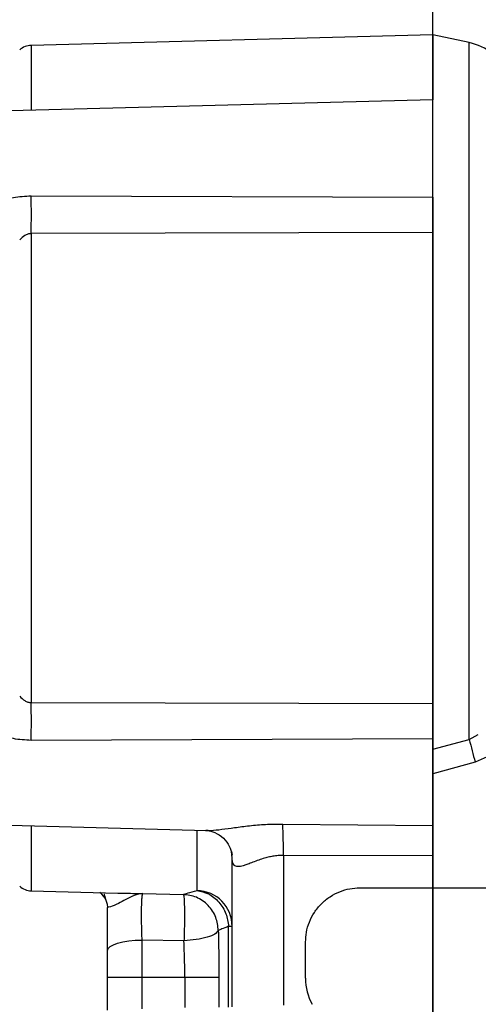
# Model space of a CAD drawing. Header units: inches. Extents: x 0.4 to 16.6, y 0.2 to 10.8.
# Tile 9 of 15: x 10.4 to 12.6, y 3.9 to 8.4. Entities that reach past the tile are written whole.
import ezdxf

# ---------------------------------------------------------------- set-up
doc = ezdxf.new("R2010")
doc.units = ezdxf.units.IN
doc.header["$MEASUREMENT"] = 0
doc.layers.add('SLD-0', color=7, linetype='Continuous', lineweight=25)
doc.styles.add('SLDTEXTSTYLE0', font='TXT', dxfattribs={"width": 0.75})
doc.dimstyles.new('SLDDIMSTYLE0', dxfattribs={"dimtxt": 0.145833, "dimasz": 0.13, "dimexe": 0, "dimexo": 0.0625, "dimgap": 0.036458, "dimtad": 0, "dimtih": 1, "dimtoh": 1, "dimdec": 1, "dimlfac": 1.5, "dimrnd": 1e-09, "dimzin": 12, "dimdsep": 46, "dimtxsty": 'SLDTEXTSTYLE0', "dimsah": 1, "dimcen": 0.09, "dimadec": 0, "dimazin": 3, "dimtfac": 1, "dimtdec": 1, "dimtofl": 0, "dimtmove": 0, "dimatfit": 3, "dimfxl": 0, "dimfrac": 2, "dimtolj": 1, "dimtzin": 12, "dimarcsym": 0})

# ---------------------------------------------------------------- blocks, each defined once
blk = doc.blocks.new('_D')
at = {"layer": 'SLD-0'}
for p, q in [((7.3838, 8.0576), (7.3838, 9.6377)), ((12.3428, 9.5519), (12.3428, 9.6377)), ((7.3838, 9.5127), (9.0371, 9.5127)), ((9.2092, 9.5127), (9.1648, 9.5127)), ((9.1648, 9.5127), (9.1648, 9.281)), ((9.5324, 9.5127), (9.5768, 9.5127)), ((9.5768, 9.5127), (9.5768, 9.281)), ((12.3428, 9.5127), (9.7044, 9.5127)), ((9.1648, 9.281), (9.2092, 9.281)), ((9.5768, 9.281), (9.5324, 9.281))]:
    blk.add_line(p, q, dxfattribs=at)
for points in [[(7.3838, 9.5127), (7.5138, 9.4927), (7.5138, 9.5327)], [(12.3428, 9.5127), (12.2128, 9.5327), (12.2128, 9.4927)]]:
    blk.add_solid(points, dxfattribs=at)
at = {"layer": 'SLD-0', "char_height": 0.14583, "attachment_point": 1, "style": 'SLDTEXTSTYLE0'}
for s, insert in [('7.4', (9.2362, 9.7303)), ('189', (9.2092, 9.469))]:
    blk.add_mtext(s, dxfattribs=dict(at, insert=insert))
blk = doc.blocks.new('_D_1')
at = {"layer": 'SLD-0'}
for p, q in [((10.0971, 8.0188), (10.0971, 8.9069)), ((10.0971, 8.7819), (10.8796, 8.7819)), ((11.0516, 8.7819), (11.0073, 8.7819)), ((11.0073, 8.7819), (11.0073, 8.5502)), ((11.2671, 8.7819), (11.3115, 8.7819)), ((11.3115, 8.7819), (11.3115, 8.5502)), ((12.3428, 8.7819), (11.4391, 8.7819)), ((11.0073, 8.5502), (11.0516, 8.5502)), ((11.3115, 8.5502), (11.2671, 8.5502))]:
    blk.add_line(p, q, dxfattribs=at)
for points in [[(10.0971, 8.7819), (10.2271, 8.7619), (10.2271, 8.8019)], [(12.3428, 8.7819), (12.2128, 8.8019), (12.2128, 8.7619)]]:
    blk.add_solid(points, dxfattribs=at)
at = {"layer": 'SLD-0', "char_height": 0.14583, "attachment_point": 1, "style": 'SLDTEXTSTYLE0'}
for s, insert in [('3.4', (11.0247, 8.9995)), ('86', (11.0516, 8.7382))]:
    blk.add_mtext(s, dxfattribs=dict(at, insert=insert))
blk = doc.blocks.new('_D_2')
at = {"layer": 'SLD-0'}
for p, q in [((13.9492, 8.0634), (13.9492, 8.9069)), ((12.3428, 8.7819), (12.8229, 8.7819)), ((12.995, 8.7819), (12.9506, 8.7819)), ((12.9506, 8.7819), (12.9506, 8.5502)), ((13.2105, 8.7819), (13.2548, 8.7819)), ((13.2548, 8.7819), (13.2548, 8.5502)), ((13.9492, 8.7819), (13.3825, 8.7819)), ((12.9506, 8.5502), (12.995, 8.5502)), ((13.2548, 8.5502), (13.2105, 8.5502))]:
    blk.add_line(p, q, dxfattribs=at)
for points in [[(12.3428, 8.7819), (12.4728, 8.7619), (12.4728, 8.8019)], [(13.9492, 8.7819), (13.8192, 8.8019), (13.8192, 8.7619)]]:
    blk.add_solid(points, dxfattribs=at)
at = {"layer": 'SLD-0', "char_height": 0.14583, "attachment_point": 1, "style": 'SLDTEXTSTYLE0'}
for s, insert in [('2.4', (12.9681, 8.9995)), ('61', (12.995, 8.7382))]:
    blk.add_mtext(s, dxfattribs=dict(at, insert=insert))
blk = doc.blocks.new('_D_3')
at = {"layer": 'SLD-0'}
for p, q in [((12.3428, 9.5519), (12.3428, 9.6377)), ((16.0358, 7.1127), (16.0358, 9.6377)), ((12.3428, 9.5127), (13.9308, 9.5127)), ((14.1029, 9.5127), (14.0585, 9.5127)), ((14.0585, 9.5127), (14.0585, 9.281)), ((14.4261, 9.5127), (14.4705, 9.5127)), ((14.4705, 9.5127), (14.4705, 9.281)), ((16.0358, 9.5127), (14.5981, 9.5127)), ((14.0585, 9.281), (14.1029, 9.281)), ((14.4705, 9.281), (14.4261, 9.281))]:
    blk.add_line(p, q, dxfattribs=at)
for points in [[(12.3428, 9.5127), (12.4728, 9.4927), (12.4728, 9.5327)], [(16.0358, 9.5127), (15.9058, 9.5327), (15.9058, 9.4927)]]:
    blk.add_solid(points, dxfattribs=at)
at = {"layer": 'SLD-0', "char_height": 0.14583, "attachment_point": 1, "style": 'SLDTEXTSTYLE0'}
for s, insert in [('5.5', (14.1299, 9.7303)), ('141', (14.1029, 9.469))]:
    blk.add_mtext(s, dxfattribs=dict(at, insert=insert))

msp = doc.modelspace()

# ---------------------------------------------------------------- linework, layer by layer
at = {"color": 7, "linetype": 'Continuous', "lineweight": 25}
for p, q in [((12.3428, 8.3268), (10.4906, 8.2783)), ((12.5114, 8.291), (12.3428, 8.3268)), ((12.3428, 8.3268), (12.3428, 8.0276)), ((12.3429, 8.0276), (10.097, 7.9688)), ((10.4906, 7.5849), (12.3428, 7.5785)), ((12.3428, 7.4152), (10.4906, 7.4106)), ((10.4906, 7.4106), (10.4906, 5.2498)), ((12.3428, 7.4152), (12.3428, 5.2451)), ((10.4906, 5.2498), (12.3428, 5.2451)), ((12.5114, 5.0794), (12.5532, 5.1026)), ((12.3428, 5.0819), (10.4906, 5.0754)), ((12.3428, 5.0342), (12.5114, 5.0794)), ((12.6084, 5.0053), (12.5388, 4.9754)), ((12.5388, 4.9754), (12.3428, 4.9209)), ((10.097, 4.6916), (11.3006, 4.66)), ((11.6508, 4.6899), (12.3428, 4.6826)), ((11.2958, 4.661), (11.3006, 4.6609)), ((11.6537, 4.5453), (11.6537, 3.8555)), ((12.3428, 4.5425), (11.6537, 4.5453)), ((12.3428, 4.5425), (12.3428, 4.3956)), ((11.4178, 3.8467), (11.4178, 4.5337)), ((10.4906, 4.382), (10.8894, 4.3716)), ((11.0051, 4.3699), (11.1922, 4.3653)), ((12.0061, 4.3956), (12.3428, 4.3956)), ((12.3428, 4.3956), (12.6794, 4.3956)), ((10.8414, 4.3205), (10.8428, 4.3056)), ((11.4011, 3.8465), (11.4011, 4.2183)), ((11.1951, 4.152), (11.0022, 4.1551)), ((11.0022, 3.9836), (11.0022, 4.1551)), ((11.7561, 3.9789), (11.7561, 4.1456)), ((10.8428, 3.9836), (11.0022, 3.9836)), ((10.8428, 3.8316), (10.8428, 3.9836)), ((11.0022, 3.9836), (11.199, 3.9836)), ((11.0022, 3.8384), (11.0022, 3.9836)), ((11.199, 3.9836), (11.3566, 3.9836)), ((11.199, 3.9836), (11.199, 3.8435)), ((11.3566, 3.9836), (11.3566, 3.8451))]:
    msp.add_line(p, q, dxfattribs=at)
at = {"color": 8, "linetype": 'Continuous', "lineweight": 25}
for p, q in [((10.4906, 8.2783), (10.4906, 7.9791)), ((12.5114, 5.0794), (12.5114, 8.291)), ((10.4906, 4.6813), (10.4906, 4.382)), ((11.2555, 4.3831), (11.2555, 4.6612)), ((11.4139, 4.5637), (11.4178, 4.547)), ((11.4178, 4.5337), (11.4148, 4.5624))]:
    msp.add_line(p, q, dxfattribs=at)
at = {"color": 7, "linetype": 'Continuous', "lineweight": 25, "flags": 128}
msp.add_lwpolyline([(10.8428, 4.1067), (10.8458, 4.1159), (10.8548, 4.1248), (10.8694, 4.133), (10.889, 4.1402), (10.9131, 4.1463), (10.9407, 4.1509), (10.9707, 4.1539), (11.0022, 4.1551)], dxfattribs=at)
at = {"color": 7, "linetype": 'Continuous', "lineweight": 25}
for centre, radius, start, end in [((10.4928, 8.195), 0.0833, 91.5, 131.7081), ((12.4594, 8.0465), 0.25, 23.098, 78), ((5.5426, 7.4978), 4.9487, 358.9905, 1.0095), ((5.5426, 5.1626), 4.9487, 358.9905, 1.0095), ((15.5326, 5.8193), 3.1105, 193.761, 195.742), ((9.4167, 4.5726), 2.2372, 359.3005, 3.0038), ((10.4928, 4.4653), 0.0833, 228.2919, 268.5), ((10.7599, 4.3053), 0.0829, 22.4122, 55.5984), ((11.252, 4.2174), 0.1657, 0.3004, 88.8186), ((12.0061, 3.9789), 0.25, 180, 208.6791)]:
    msp.add_arc(centre, radius, start, end, dxfattribs=at)
for points, knots in [([(12.3428, 7.5785), (12.3428, 7.6087), (12.3428, 7.6693), (12.3428, 7.7679), (12.3428, 7.8604), (12.3428, 7.9398), (12.3428, 7.9964), (12.3428, 8.0262), (12.3428, 8.0245), (12.3428, 8.0239)], [0, 0, 0, 0, 0.15291, 0.305819, 0.458729, 0.611639, 0.764548, 0.917458, 1, 1, 1, 1]), ([(10.3308, 7.5534), (10.3561, 7.5626), (10.4069, 7.581), (10.4627, 7.5836), (10.4906, 7.5849)], [0, 0, 0, 0, 0.499654, 1, 1, 1, 1]), ([(12.3428, 7.5785), (12.3428, 7.5652), (12.3428, 7.5386), (12.3428, 7.4954), (12.3428, 7.4528), (12.3428, 7.4277), (12.3428, 7.4152)], [0, 0, 0, 0, 0.249549, 0.499894, 0.750225, 1, 1, 1, 1]), ([(10.4906, 7.4106), (10.4853, 7.4102), (10.4748, 7.4094), (10.4556, 7.4002), (10.4446, 7.3892), (10.4373, 7.3819)], [0, 0, 0, 0, 0.251921, 0.502064, 1, 1, 1, 1]), ([(10.4373, 5.2784), (10.4446, 5.2711), (10.4557, 5.2601), (10.4749, 5.251), (10.4854, 5.2502), (10.4906, 5.2498)], [0, 0, 0, 0, 0.498523, 0.750294, 1, 1, 1, 1]), ([(12.3428, 5.2451), (12.3428, 5.2326), (12.3428, 5.2075), (12.3428, 5.1649), (12.3428, 5.1217), (12.3428, 5.0952), (12.3428, 5.0819)], [0, 0, 0, 0, 0.249549, 0.499894, 0.750225, 1, 1, 1, 1]), ([(10.4906, 5.0754), (10.4627, 5.0767), (10.4069, 5.0793), (10.3562, 5.0978), (10.3308, 5.107)], [0, 0, 0, 0, 0.500038, 1, 1, 1, 1]), ([(12.3428, 4.6826), (12.3428, 4.6742), (12.3428, 4.6575), (12.3428, 4.6231), (12.3428, 4.5842), (12.3428, 4.5564), (12.3428, 4.5425)], [0, 0, 0, 0, 0.250654, 0.499259, 0.74905, 1, 1, 1, 1]), ([(11.2949, 4.6602), (11.3056, 4.6592), (11.3277, 4.6571), (11.3695, 4.6345), (11.4019, 4.5976), (11.4108, 4.573), (11.4151, 4.561)], [0, 0, 0, 0, 0.240736, 0.496805, 0.755233, 1, 1, 1, 1]), ([(11.6537, 4.5453), (11.6457, 4.5452), (11.6293, 4.5449), (11.6059, 4.5417), (11.5828, 4.5368), (11.5585, 4.5299), (11.5323, 4.5209), (11.5071, 4.5111), (11.4858, 4.5029), (11.4689, 4.4974), (11.4504, 4.4929), (11.4322, 4.4933), (11.4196, 4.5066), (11.4184, 4.5247), (11.4178, 4.5337)], [0, 0, 0, 0, 0.061519, 0.125698, 0.183878, 0.249737, 0.333242, 0.421396, 0.499946, 0.565527, 0.624687, 0.749926, 0.875109, 1, 1, 1, 1]), ([(10.8279, 4.3676), (10.8273, 4.3668), (10.8257, 4.3644), (10.8312, 4.3527), (10.8373, 4.3334), (10.8414, 4.3205)], [0, 0, 0, 0, 0.144171, 0.4257, 1, 1, 1, 1]), ([(11.0051, 4.3699), (10.9918, 4.3676), (10.9666, 4.3633), (10.9287, 4.3422), (10.8896, 4.3213), (10.852, 4.3064), (10.8457, 4.3059), (10.8428, 4.3056)], [0, 0, 0, 0, 0.215533, 0.40989, 0.57825, 0.799079, 1, 1, 1, 1]), ([(11.0022, 4.1551), (11.0017, 4.1675), (11.0008, 4.1923), (11, 4.2308), (10.9997, 4.2676), (10.9998, 4.3012), (11.0005, 4.3296), (11.0016, 4.3514), (11.0032, 4.366), (11.0044, 4.3686), (11.0051, 4.3699)], [0, 0, 0, 0, 0.124904, 0.250073, 0.374854, 0.499485, 0.624616, 0.749619, 0.874496, 1, 1, 1, 1]), ([(11.3536, 4.1989), (11.3513, 4.2194), (11.3466, 4.2622), (11.3094, 4.3175), (11.2553, 4.3565), (11.2128, 4.3624), (11.1922, 4.3653)], [0, 0, 0, 0, 0.240494, 0.499997, 0.757068, 1, 1, 1, 1]), ([(11.1922, 4.3653), (11.1928, 4.364), (11.1941, 4.3613), (11.1956, 4.3466), (11.1967, 4.3248), (11.1973, 4.2967), (11.1975, 4.2637), (11.1972, 4.227), (11.1964, 4.1888), (11.1955, 4.1642), (11.1951, 4.152)], [0, 0, 0, 0, 0.123381, 0.25, 0.376619, 0.5, 0.623381, 0.75, 0.876619, 1, 1, 1, 1]), ([(11.2555, 4.3831), (11.2733, 4.3794), (11.3104, 4.3715), (11.3581, 4.3326), (11.3921, 4.279), (11.3982, 4.2381), (11.4011, 4.2183)], [0, 0, 0, 0, 0.2412033, 0.5, 0.7587967, 1, 1, 1, 1]), ([(11.7561, 4.1456), (11.7569, 4.1608), (11.7586, 4.1922), (11.7725, 4.2388), (11.7956, 4.2836), (11.8281, 4.3236), (11.868, 4.3561), (11.9129, 4.3792), (11.9594, 4.3931), (11.9909, 4.3948), (12.0061, 4.3956)], [0, 0, 0, 0, 0.1164615, 0.239907, 0.3685011, 0.4998475, 0.6312195, 0.7598843, 0.8834294, 1, 1, 1, 1]), ([(10.8428, 4.1067), (10.8428, 4.1399), (10.8428, 4.2064), (10.8428, 4.2725), (10.8428, 4.3056)], [0, 0, 0, 0, 0.4998756, 1, 1, 1, 1]), ([(11.3536, 4.1989), (11.3499, 4.1934), (11.342, 4.1821), (11.3048, 4.1672), (11.2537, 4.156), (11.2142, 4.1533), (11.1951, 4.152)], [0, 0, 0, 0, 0.241834, 0.5, 0.758166, 1, 1, 1, 1]), ([(11.199, 3.9836), (11.1989, 4.0023), (11.1987, 4.0384), (11.1972, 4.0949), (11.1958, 4.1319), (11.1951, 4.152)], [0, 0, 0, 0, 0.328186, 0.635008, 1, 1, 1, 1])]:
    msp.add_open_spline(points, degree=3, knots=knots, dxfattribs=at)
for points in [[(12.3428, 5.0819), (12.3428, 5.0644), (12.3428, 5.0296), (12.3428, 4.9733), (12.3428, 4.9165), (12.3428, 4.8605), (12.3428, 4.8073), (12.3428, 4.7588), (12.3428, 4.7158), (12.3428, 4.6936), (12.3428, 4.6826)], [(11.1922, 4.3653), (11.1979, 4.3672), (11.2094, 4.371), (11.2401, 4.3791), (11.2555, 4.3831)], [(11.4011, 4.2183), (11.3895, 4.2139), (11.3664, 4.205), (11.3579, 4.2009), (11.3536, 4.1989)], [(11.3536, 4.1989), (11.3544, 4.1633), (11.356, 4.0922), (11.3564, 4.0198), (11.3566, 3.9836)], [(11.4011, 4.2183), (11.4059, 4.2183), (11.4156, 4.2183), (11.417, 4.2183), (11.4178, 4.2183)], [(10.8428, 3.9836), (10.8428, 4.0044), (10.8428, 4.0462), (10.8428, 4.0866), (10.8428, 4.1067)]]:
    msp.add_open_spline(points, degree=3, dxfattribs=at)
at = {"color": 8, "linetype": 'Continuous', "lineweight": 25}
for points, knots in [([(11.3006, 4.6609), (11.3069, 4.6607), (11.326, 4.6599), (11.3701, 4.6655), (11.4294, 4.6736), (11.4976, 4.6824), (11.5721, 4.6891), (11.6242, 4.6896), (11.6508, 4.6899)], [0, 0, 0, 0, 0.07995, 0.240894, 0.415394, 0.601948, 0.796768, 1, 1, 1, 1]), ([(10.8894, 4.3716), (10.898, 4.3714), (10.9204, 4.3708), (10.9596, 4.3702), (10.9899, 4.37), (11.0051, 4.3699)], [0, 0, 0, 0, 0.239487, 0.619344, 1, 1, 1, 1])]:
    msp.add_open_spline(points, degree=3, knots=knots, dxfattribs=at)
at = {"layer": 'SLD-0'}
for p, q in [((12.3428, 2.9494), (12.3428, 9.5019)), ((12.3428, 4.3956), (12.3428, 2.9494))]:
    msp.add_line(p, q, dxfattribs=at)

# ---------------------------------------------------------------- dimensions: what is measured, and where the dimension line sits
for base, p1, p2, picture, middle in [((7.3838, 9.5127), (12.3428, 9.5019), (7.3838, 8.0076), '_D', (9.3708, 9.5127)), ((12.3428, 8.7819), (10.0971, 7.9688), (12.3428, 9.5019), '_D_1', (11.1594, 8.7819)), ((12.3428, 8.7819), (13.9492, 8.0134), (12.3428, 9.5019), '_D_2', (13.1027, 8.7819))]:
    dim = msp.add_linear_dim(base=base, p1=p1, p2=p2, dimstyle='SLDDIMSTYLE0', dxfattribs=at)
    dim.commit()
    dim.dimension.update_dxf_attribs({"geometry": picture, "text_midpoint": middle, "dimtype": 160})
dim = msp.add_linear_dim(base=(12.3428, 9.5127), p1=(16.0358, 7.0627), p2=(12.3428, 9.5019), angle=0, dimstyle='SLDDIMSTYLE0', dxfattribs=at)
dim.commit()
dim.dimension.update_dxf_attribs({"geometry": '_D_3', "text_midpoint": (14.2645, 9.5127), "dimtype": 160})

doc.saveas('drawing.dxf')
